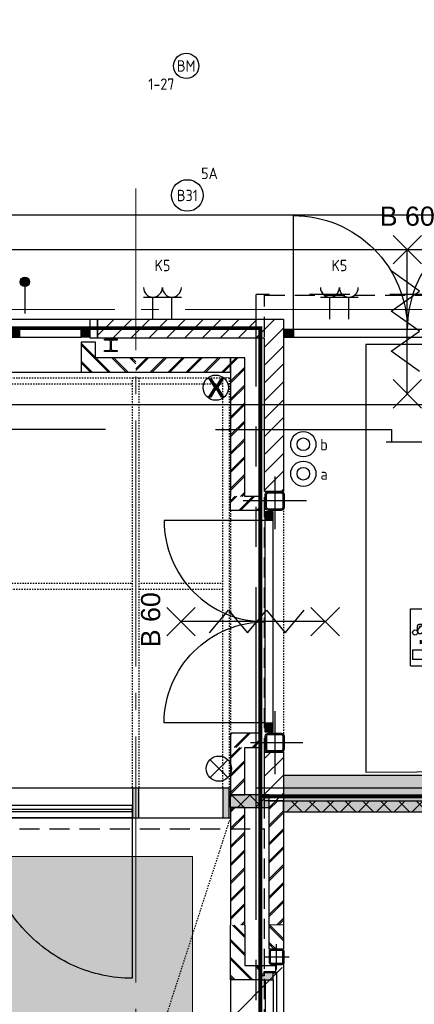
# Model space of a CAD drawing. Header units: millimetres. Extents: x -38031 to 123247, y -16330 to 129979.
# Tile 208 of 235: x 72192 to 75314, y 40900 to 48688. Entities that reach past the tile are written whole.
import ezdxf
from ezdxf.enums import TextEntityAlignment as Align

# ---------------------------------------------------------------- set-up
doc = ezdxf.new("R2010")
doc.units = ezdxf.units.MM
doc.header["$LTSCALE"] = 50
for name, pattern in [('HIDDEN', [9.525, 6.35, -3.175]), ('HIDDEN2', [4.7625, 3.175, -1.5875]), ('PHANTOM', [63.5, 31.75, -6.35, 6.35, -6.35, 6.35, -6.35]), ('STYLE_01', [0.41664, 0.20828, -0.20836]), ('STYLE_11', [5, 3.888855, -0.416718, 0.277786, -0.416641])]:
    doc.linetypes.add(name, pattern=pattern)
for name, color, linetype in [('AL$1A---_ALGEMEEN', 8, 'Continuous'), ('AM$1A---_ARCERING', 8, 'Continuous'), ('AT$1A---_TEKST100', 8, 'Continuous'), ('BOUWKUNDIG', 8, 'Continuous'), ('brandscheiding', 5, 'HIDDEN'), ('EB6511--_ATTRIB', 2, 'Continuous'), ('EL6121--', 3, 'Continuous'), ('EL6222--', 3, 'Continuous'), ('EL6311--', 3, 'Continuous'), ('EL6311--NV', 7, 'Continuous'), ('EL6350--', 3, 'Continuous'), ('EL6441--', 3, 'Continuous'), ('EL6511--', 3, 'Continuous'), ('EL6522--', 3, 'Continuous'), ('Kastenscheiding', 4, 'PHANTOM'), ('versterkte strook', 7, 'Continuous')]:
    doc.layers.add(name, color=color, linetype=linetype)
doc.layers.add('stramien', color=1, linetype='STYLE_11', lineweight=15)
doc.styles.add('Arial', font='ARIAL.TTF')
doc.styles.add('Arial (bold)', font='ARIALBD.TTF')
doc.styles.add('BURO-018', font='iso.shx', dxfattribs={"height": 90})
doc.styles.add('NORATT', font='iso.shx')
doc.styles.get("Standard").update_dxf_attribs({"font": 'iso.shx'})
pattern_1 = [(45, (0, 0), (70.7107, -70.7107), []), (45, (7.07, -7.07), (70.7107, -70.7107), [])]
pattern_2 = [(135, (-987936.49, -175784.82), (70.710678, 70.710678), []), (45, (-987637.15, -176084.16), (70.710678, -70.710678), [])]
pattern_3 = [(45, (-987936.49, -175784.82), (70.710678, -70.710678), [])]
pattern_4 = [(45, (-987936.49, -175784.82), (70.710678, -70.710678), []), (45, (-987929.42, -175791.89), (70.710678, -70.710678), [])]

# ---------------------------------------------------------------- blocks, each defined once
blk = doc.blocks.new('1115C2J')
at = {"color": 0, "linetype": 'Continuous'}
for p, q in [((-4.5, 5.5), (4.5, 5.5)), ((-4.5, 1), (-4.5, 5.5)), ((-1.24, 4.31), (-1.24, 4.91)), ((-0.76, 4.11), (-0.76, 4.91)), ((2, 5.15), (3.5, 5.15)), ((2, 1.35), (2, 5.15)), ((3.5, 5.15), (3.5, 1.35)), ((4.5, 1), (4.5, 5.5)), ((-2.68, 4.35), (-3.52, 4.35)), ((-2.88, 3.87), (-3.52, 3.87)), ((-1.27, 2.26), (-2.88, 3.87)), ((-1.94, 3.61), (-2.68, 4.35)), ((-1.24, 4.31), (-1.94, 3.61)), ((-1.37, 3.5), (-0.76, 4.11)), ((-1.23, 3.35), (-1.37, 3.5)), ((-0.87, 3.71), (-1.23, 3.35)), ((-0.65, 3.49), (-1.01, 3.13)), ((-0.71, 2.83), (-1.01, 3.13)), ((-1.94, 2.93), (-2.04, 2.83)), ((-2.04, 2.83), (-2.04, 2.34)), ((-0.99, 2.14), (-1.84, 2.14)), ((-1.71, 2.7), (-1.72, 2.7)), ((-1.72, 2.7), (-1.72, 2.46)), ((-1.47, 2.46), (-1.72, 2.46)), ((4.5, 1), (-4.5, 1)), ((2, 1.35), (3.5, 1.35))]:
    blk.add_line(p, q, dxfattribs=at)
blk.add_lwpolyline([(0.75, 4, 0, 0.7, 0), (0.75, 2.5, 0.7, 0.7, 0)], format="xyseb", dxfattribs=at)
blk.add_circle((-0.76, 1.75), 0.4, dxfattribs=at)
for centre, radius, start, end in [((-1, 4.91), 0.24, 0, 180), ((-3.52, 4.11), 0.24, 90, 270), ((-0.76, 3.6), 0.16, 315, 135), ((-1.84, 2.34), 0.2, 180, 270), ((-0.99, 2.54), 0.4, 225, 45)]:
    blk.add_arc(centre, radius, start, end, dxfattribs=at)
at = {"color": 0, "linetype": 'Continuous', "style": 'BURO-018'}
for tag, p in [('E_GKAST', (0, 15.17)), ('E_GROEP', (0, 12.17)), ('E_SGROEP', (4.5, 12.17)), ('E_ARMCODE', (0, 8))]:
    blk.add_attdef(tag, text='', height=1.8, dxfattribs=at).set_placement(p, align=Align.MIDDLE)
at = {"layer": 'EL6350--', "color": 1, "style": 'BURO-018'}
blk.add_text('x', height=1.8, rotation=90, dxfattribs=at).set_placement((0.56, 6.24))
blk = doc.blocks.new('E00024')
at = {"color": 0, "linetype": 'Continuous'}
for p, q in [((-1.41, 1.59), (1.41, 4.41)), ((-1.41, 4.41), (1.41, 1.59))]:
    blk.add_line(p, q, dxfattribs=at)
blk.add_circle((0, 3), 2, dxfattribs=at)
at = {"color": 0, "linetype": 'Continuous', "style": 'BURO-018'}
blk.add_attdef('E_TEXT1', text='', height=1.8, dxfattribs=at).set_placement((0, 7.5), align=Align.MIDDLE)
at = {"color": 0, "linetype": 'Continuous', "style": 'BURO-018', "flags": 1}
blk.add_attdef('E_MATCODE', (0, 0), '', height=1.8, dxfattribs=at)
blk = doc.blocks.new('1115B3A')
at = {"color": 0, "linetype": 'Continuous'}
blk.add_circle((0, 0), 2.5, dxfattribs=at)
at = {"color": 0, "linetype": 'Continuous', "style": 'BURO-018'}
for tag, p in [('E_GKAST', (0, 8)), ('E_GROEP', (0, 5)), ('E_SGROEP', (4.5, 5)), ('E_ARMCODE', (0, 0)), ('E_SLET', (4.5, -1))]:
    blk.add_attdef(tag, text='', height=1.8, dxfattribs=at).set_placement(p, align=Align.MIDDLE)
blk = doc.blocks.new('E00126')
at = {"color": 0, "linetype": 'Continuous'}
for p, q in [((-3, 4.5), (3, 4.5)), ((-1.5, 1), (-1.5, 4.5)), ((1.5, 1), (1.5, 4.5))]:
    blk.add_line(p, q, dxfattribs=at)
for centre in [(-1.5, 6), (1.5, 6)]:
    blk.add_arc(centre, 1.5, 180, 0, dxfattribs=at)
at = {"color": 0, "linetype": 'Continuous', "style": 'BURO-018'}
for tag, p in [('E_GKAST', (0, 11.5)), ('E_GROEP', (0, 8.5)), ('E_SGROEP', (4.5, 8.5))]:
    blk.add_attdef(tag, text='', height=1.8, dxfattribs=at).set_placement(p, align=Align.MIDDLE)
at = {"color": 0, "linetype": 'Continuous', "style": 'BURO-018', "flags": 1}
for tag, p in [('E_VERMCODE', (13, 8.5)), ('E_MATCODE', (0, 0))]:
    blk.add_attdef(tag, text='', height=1.8, dxfattribs=at).set_placement(p, align=Align.MIDDLE)
blk = doc.blocks.new('111410')
at = {"color": 0, "linetype": 'Continuous'}
for radius in [2, 1]:
    blk.add_circle((0, 3), radius, dxfattribs=at)
at = {"color": 0, "linetype": 'Continuous', "style": 'BURO-018'}
for tag, p in [('E_SLET1', (0, 7)), ('E_GROEP', (0, 0)), ('E_GKAST', (0, 0))]:
    blk.add_attdef(tag, text='', height=1.8, dxfattribs=at).set_placement(p, align=Align.MIDDLE)
at = {"color": 0, "linetype": 'Continuous', "style": 'BURO-018', "flags": 1}
for tag in ['E_MATCODE', 'E_SGROEP']:
    blk.add_attdef(tag, text='', height=1.8, dxfattribs=at).set_placement((0, 0), align=Align.MIDDLE)
blk = doc.blocks.new('E00123')
at = {"color": 0, "linetype": 'Continuous'}
blk.add_circle((0, 0), 2, dxfattribs=at)
at = {"color": 0, "linetype": 'Continuous', "style": 'BURO-018'}
for tag, p in [('E_TEXT1', (0, 4.5)), ('E_TEXT2', (0, 0))]:
    blk.add_attdef(tag, text='', height=1.8, dxfattribs=at).set_placement(p, align=Align.MIDDLE)
at = {"color": 0, "linetype": 'Continuous', "style": 'BURO-018', "flags": 1}
blk.add_attdef('E_MATCODE', (0, 0), '', height=1.8, dxfattribs=at)
blk = doc.blocks.new('Group-18')
at = {"layer": 'AL$1A---_ALGEMEEN', "color": 0}
for points in [[(9324, 24400), (9324, 18294.6), (20174.1, 18294.6), (20174, 30225), (14974, 30225), (14974, 29018.4), (10580.9, 24400), (9324, 24400)], [(18569, 14159.8), (22210, 14184.7), (22210, 18095), (32974, 18095), (32974, 21045), (41833, 21045.2), (41833, 30015), (30374, 30015), (30374, 26070), (20463.1, 26070), (20463.1, 18095), (20774, 18095), (20774, 17545), (18570, 17544.8), (18569, 14159.8)]]:
    blk.add_lwpolyline(points, dxfattribs=at)
blk = doc.blocks.new('Group-19')
at = {"color": 0, "linetype": 'STYLE_01'}
for points in [[(5428, 17280), (17489, 17280), (17489, 17230), (5428, 17230)], [(5478, 15655), (17439, 15655), (17439, 15605), (5478, 15605)], [(5428, 14030), (17489, 14030), (17489, 13980), (5428, 13980)]]:
    blk.add_wipeout(points, dxfattribs=at).dxf.layer = 'AL$1A---_ALGEMEEN'
at = {"layer": 'AL$1A---_ALGEMEEN', "color": 0, "linetype": 'STYLE_01'}
for points in [[(5428, 17280), (17489, 17280), (17489, 17230), (5428, 17230)], [(5478, 15655), (17439, 15655), (17439, 15605), (5478, 15605)], [(5428, 14030), (17489, 14030), (17489, 13980), (5428, 13980)]]:
    blk.add_lwpolyline(points, close=True, dxfattribs=at)
at = {"color": 0, "linetype": 'STYLE_01'}
for points in [[(16724, 17280), (16774, 17280), (16774, 13980), (16724, 13980)], [(17439, 17280), (17489, 17280), (17489, 13980), (17439, 13980)]]:
    blk.add_wipeout(points, dxfattribs=at).dxf.layer = 'AL$1A---_ALGEMEEN'
at = {"layer": 'AL$1A---_ALGEMEEN', "color": 0, "linetype": 'STYLE_01'}
for points in [[(16724, 17280), (16774, 17280), (16774, 13980), (16724, 13980)], [(17439, 17280), (17489, 17280), (17489, 13980), (17439, 13980)]]:
    blk.add_lwpolyline(points, close=True, dxfattribs=at)
blk = doc.blocks.new('Group-32')
at = {"layer": 'AL$1A---_ALGEMEEN', "color": 0}
for points in [[(16721.1, 13801), (15524, 13801), (15524, 13901), (16721.1, 13901)], [(16691.8, 12531.4), (16662.4, 12532.5), (16633.1, 12534.5), (16603.8, 12537.2), (16574.6, 12540.6), (16545.5, 12544.8), (16516.5, 12549.8), (16487.6, 12555.6), (16458.8, 12562.1), (16430.3, 12569.4), (16401.8, 12577.4), (16373.6, 12586.1), (16345.6, 12595.6), (16317.8, 12605.8), (16290.3, 12616.8), (16263, 12628.4), (16236, 12640.8), (16209.3, 12653.9), (16182.9, 12667.7), (16156.8, 12682.1), (16131.1, 12697.3), (16105.7, 12713.1), (16080.7, 12729.6), (16056, 12746.7), (16031.8, 12764.5), (16008, 12782.9), (15984.6, 12801.9), (15961.7, 12821.5), (15939.2, 12841.8), (15917.2, 12862.6), (15895.7, 12884), (15874.6, 12905.9), (15854.1, 12928.4), (15834.1, 12951.4), (15814.7, 12974.9), (15795.7, 12999), (15777.4, 13023.5), (15759.6, 13048.5), (15742.4, 13074), (15725.8, 13099.9), (15709.7, 13126.2), (15694.3, 13152.9), (15679.5, 13180.1), (15665.4, 13207.6), (15651.8, 13235.5), (15638.9, 13263.7), (15626.7, 13292.3), (15615.1, 13321.2), (15604.2, 13350.3), (15594, 13379.8), (15584.4, 13409.5), (15575.5, 13439.4), (15567.4, 13469.6), (15559.9, 13500), (15553.1, 13530.5), (15547, 13561.3), (15541.6, 13592.2), (15537, 13623.2), (15533, 13654.3), (15529.8, 13685.5), (15527.2, 13706.8), (15525.4, 13738.2), (15524.4, 13769.6), (15524, 13801), (16721.1, 13801), (16721.1, 12531)]]:
    blk.add_lwpolyline(points, close=True, dxfattribs=at)
blk = doc.blocks.new('Group-33')
at = {"layer": 'AL$1A---_ALGEMEEN', "color": 0}
blk.add_lwpolyline([(16721.1, 13865.5), (15524.1, 13865.5), (15524.1, 13850.5), (16721.1, 13850.5)], close=True, dxfattribs=at)
blk.add_blockref('Group-32', (0, 0), dxfattribs=at)
blk = doc.blocks.new('Group-34')
at = {"layer": 'AM$1A---_ARCERING', "linetype": 'Continuous', "lineweight": 0}
blk.add_hatch(color=9, dxfattribs=at).paths.add_polyline_path([(17199, 13494.831), (13619, 13494.831), (13619, 1174.831), (17199, 1174.831)])
at = {"layer": 'AL$1A---_ALGEMEEN', "color": 0, "linetype": 'Continuous', "lineweight": 5}
blk.add_lwpolyline([(17199, 13494.831), (13619, 13494.831), (13619, 1174.831), (17199, 1174.831)], close=True, dxfattribs=at)
at = {"color": 0}
blk.add_wipeout([(17489.092, 14034.992), (13075, 14034.992), (13075, 614.992), (17489.092, 614.992), (17489.092, 848.992), (13309, 848.992), (13309, 13800.992), (17489.092, 13800.992)], dxfattribs=at).dxf.layer = 'AL$1A---_ALGEMEEN'
at = {"layer": 'AM$1A---_ARCERING', "linetype": 'Continuous', "lineweight": 0}
for points in [[(16774, 14034.992), (16724, 14034.992), (16724, 13800.992), (16774, 13800.992)], [(17489.092, 14034.992), (17439.092, 14034.992), (17439.092, 13800.992), (17489.092, 13800.992)]]:
    blk.add_hatch(color=256, dxfattribs=at).paths.add_polyline_path(points)
at = {"layer": 'AL$1A---_ALGEMEEN', "color": 0, "linetype": 'STYLE_01'}
blk.add_line((13309, 848.992), (17499, 13800.992), dxfattribs=at)
at = {"layer": 'AL$1A---_ALGEMEEN', "color": 0}
for points in [[(17489.092, 14034.992), (13075, 14034.992), (13075, 614.992), (17489.092, 614.992), (17489.092, 848.992), (13309, 848.992), (13309, 13800.992), (17489.092, 13800.992)], [(16774, 14034.992), (16724, 14034.992), (16724, 13800.992), (16774, 13800.992)], [(17489.092, 14034.992), (17439.092, 14034.992), (17439.092, 13800.992), (17489.092, 13800.992)]]:
    blk.add_lwpolyline(points, close=True, dxfattribs=at)
blk.add_blockref('Group-33', (0, 0), dxfattribs=at)
blk = doc.blocks.new('zijdetail staalkozijn 2kops')
at = {"layer": 'AM$1A---_ARCERING', "linetype": 'Continuous', "lineweight": 0}
blk.add_hatch(color=256, dxfattribs=at).paths.add_polyline_path([(-72.5, -278), (0, -278), (0, -338), (-72.5, -338)])
at = {"layer": 'AL$1A---_ALGEMEEN', "color": 0}
blk.add_lwpolyline([(-72.5, -278), (0, -278), (0, -338), (-72.5, -338)], close=True, dxfattribs=at)
at = {"color": 0}
blk.add_wipeout([(-72.5, -420), (-130, -420), (-130, -270), (-72.5, -270)], dxfattribs=at).dxf.layer = 'AL$1A---_ALGEMEEN'
at = {"layer": 'AL$1A---_ALGEMEEN', "color": 0}
blk.add_lwpolyline([(-72.5, -420), (-130, -420), (-130, -270), (-72.5, -270)], close=True, dxfattribs=at)
blk = doc.blocks.new('31x_staal-bg-mk 122-p')
at = {"layer": 'AL$1A---_ALGEMEEN', "color": 0}
blk.add_line((221, 452.6), (-1174, 452.6), dxfattribs=at)
at = {"color": 0}
blk.add_wipeout([(-2858.5, -278), (28.5, -278), (28.5, -338), (-2858.5, -338)], dxfattribs=at).dxf.layer = 'AL$1A---_ALGEMEEN'
at = {"layer": 'AM$1A---_ARCERING', "linetype": 'Continuous', "lineweight": 0}
blk.add_hatch(color=256, dxfattribs=at).paths.add_polyline_path([(-515, -278), (-457, -278), (-457, -338), (-515, -338)])
at = {"layer": 'AL$1A---_ALGEMEEN', "color": 0}
for points in [[(-2858.5, -278), (28.5, -278), (28.5, -338), (-2858.5, -338)], [(-515, -278), (-457, -278), (-457, -338), (-515, -338)]]:
    blk.add_lwpolyline(points, close=True, dxfattribs=at)
at = {"layer": 'AL$1A---_ALGEMEEN', "color": 0, "xscale": -1}
blk.add_blockref('zijdetail staalkozijn 2kops', (28.5, 0), dxfattribs=at)
at = {"layer": 'AL$1A---_ALGEMEEN', "color": 0}
blk.add_line((-2931, -420), (101, -420), dxfattribs=at)
at = {"color": 0}
blk.add_wipeout([(141.5, -238), (28.5, -238), (28.5, 0), (460, 0), (460, -113), (141.5, -113)], dxfattribs=at).dxf.layer = 'AL$1A---_ALGEMEEN'
at = {"layer": 'AM$1A---_ARCERING', "linetype": 'Continuous', "lineweight": 5}
h = blk.add_hatch(dxfattribs=at)
h.set_pattern_fill('BAKSTEEN', color=256, style=0, pattern_type=2)
h.set_pattern_definition(pattern_1)
h.paths.add_polyline_path([(141.5, -238), (28.5, -238), (28.5, 0), (460, 0), (460, -113), (141.5, -113)])
at = {"layer": 'AL$1A---_ALGEMEEN', "color": 0}
blk.add_line((-2858.5, 0), (28.5, 0), dxfattribs=at)
at = {"layer": 'AL$1A---_ALGEMEEN', "color": 0, "flags": 128}
for points in [[(141.5, -238), (28.5, -238), (28.5, 0), (460, 0)], [(460, -113), (141.5, -113), (141.5, -238)]]:
    blk.add_lwpolyline(points, dxfattribs=at)
blk = doc.blocks.new('Group-41')
at = {"layer": 'AL$1A---_ALGEMEEN', "color": 0}
for p, q in [((-107.5, 384.503125), (117.5, 159.503125)), ((-107.5, 159.503125), (117.5, 384.503125))]:
    blk.add_line(p, q, dxfattribs=at)
at = {"layer": 'AL$1A---_ALGEMEEN', "color": 0, "flags": 1}
blk.add_attdef('B60_30', (-107.5, 159.503125), '', height=0.2, dxfattribs=at)
blk = doc.blocks.new('Group-42')
at = {"layer": 'AL$1A---_ALGEMEEN', "color": 0}
for p, q in [((-107.5, -755.309375), (117.5, -980.309375)), ((-107.5, -980.309375), (117.5, -755.309375))]:
    blk.add_line(p, q, dxfattribs=at)
at = {"layer": 'AL$1A---_ALGEMEEN', "color": 0, "flags": 1}
blk.add_attdef('B60_30', (-107.5, -980.309375), '', height=0.2, dxfattribs=at)
blk = doc.blocks.new('wbdbo 60 zelfsl')
at = {"layer": 'AL$1A---_ALGEMEEN', "color": 0}
blk.add_line((5, -867.8), (5, 272), dxfattribs=at)
blk.add_lwpolyline([(-85, 47.8), (95, -104), (-85, -253.6), (95, -403.2), (-85, -552.7), (95, -702.2)], dxfattribs=at)
for name in ['Group-41', 'Group-42']:
    blk.add_blockref(name, (0, 0), dxfattribs=at)
at = {"layer": 'AT$1A---_TEKST100', "style": 'Arial'}
blk.add_text('B 60', height=151.52, dxfattribs=at).set_placement((20, 588.6), align=Align.TOP_CENTER)
blk = doc.blocks.new('31x_staal-bg-mk 116-p')
at = {"color": 0}
for points in [[(-114, 1875), (-238, 1875), (-238, 1762), (0, 1762), (0, 1875)], [(-275, 1681.5), (-275, 80.7), (-335, 80.7), (-335, 1681.5)], [(-114, -113), (-238, -113), (-238, 0), (0, 0), (0, -113)]]:
    blk.add_wipeout(points, dxfattribs=at).dxf.layer = 'AL$1A---_ALGEMEEN'
at = {"layer": 'AM$1A---_ARCERING', "linetype": 'Continuous', "lineweight": 5}
h = blk.add_hatch(dxfattribs=at)
h.set_pattern_fill('BAKSTEEN', color=256, style=0, pattern_type=2)
h.set_pattern_definition(pattern_1)
edge = h.paths.add_edge_path()
edge.add_line((-114, 1875), (-238, 1875))
edge.add_line((-238, 1875), (-238, 1762))
edge.add_line((-238, 1762), (0, 1762))
edge.add_line((0, 1762), (0, 1875))
at = {"layer": 'AM$1A---_ARCERING', "linetype": 'Continuous', "lineweight": 0}
for points in [[(-335, 1754), (-275, 1754), (-275, 1681.5), (-335, 1681.5)], [(-335, 80.7), (-275, 80.7), (-275, 8.2), (-335, 8.2)]]:
    blk.add_hatch(color=256, dxfattribs=at).paths.add_polyline_path(points)
at = {"layer": 'AM$1A---_ARCERING', "linetype": 'Continuous', "lineweight": 5}
h = blk.add_hatch(dxfattribs=at)
h.set_pattern_fill('BAKSTEEN', color=256, style=0, pattern_type=2)
h.set_pattern_definition(pattern_1)
edge = h.paths.add_edge_path()
edge.add_line((-114, -113), (-238, -113))
edge.add_line((-238, -113), (-238, 0))
edge.add_line((-238, 0), (0, 0))
edge.add_line((0, 0), (0, -113))
at = {"layer": 'AL$1A---_ALGEMEEN', "color": 0}
for p, q in [((-335, 80.7), (-335, 1681.5)), ((-275, 1681.5), (-275, 80.7))]:
    blk.add_line(p, q, dxfattribs=at)
for points in [[(-114, 1875), (-238, 1875), (-238, 1762), (0, 1762), (0, 1875)], [(-114, -113), (-238, -113), (-238, 0), (0, 0), (0, -113)]]:
    blk.add_lwpolyline(points, dxfattribs=at)
for points in [[(-335, 1754), (-275, 1754), (-275, 1681.5), (-335, 1681.5)], [(-335, 80.7), (-275, 80.7), (-275, 8.2), (-335, 8.2)]]:
    blk.add_lwpolyline(points, close=True, dxfattribs=at)
at = {"layer": 'AL$1A---_ALGEMEEN', "color": 0, "flags": 128}
for points in [[(-275, 1681.5), (525, 1681.5, -0.414214), (-275, 881.5, -0.414214)], [(-275, 80.7), (525, 80.7, 0.414214), (-275, 880.7, 0.414214)]]:
    blk.add_lwpolyline(points, format="xyb", dxfattribs=at)
at = {"layer": 'AL$1A---_ALGEMEEN', "color": 0, "rotation": 270}
blk.add_blockref('wbdbo 60 zelfsl', (119.1, 884.7), dxfattribs=at)
blk = doc.blocks.new('st.k-150')
at = {"color": 0}
blk.add_wipeout([(-65, 64), (68.4, 64), (68.4, -69.4), (-65, -69.4)], dxfattribs=at).dxf.layer = 'AL$1A---_ALGEMEEN'
at = {"layer": 'AM$1A---_ARCERING', "linetype": 'Continuous', "lineweight": 0}
h = blk.add_hatch(color=256, dxfattribs=at)
edge = h.paths.add_edge_path()
edge.add_line((48.2, -75), (-48.2, -75))
edge.add_line((-48.2, -75), (-50, -75))
edge.add_arc((-50, -50), 25, 180, 270, ccw=False)
edge.add_line((-75, -50), (-75, -48.2))
edge.add_line((-75, -48.2), (-75, 48.2))
edge.add_line((-75, 48.2), (-75, 50))
edge.add_arc((-50, 50), 25, 90, 180, ccw=False)
edge.add_line((-50, 75), (-48.2, 75))
edge.add_line((-48.2, 75), (48.2, 75))
edge.add_line((48.2, 75), (50, 75))
edge.add_arc((50, 50), 25, 0, 90, ccw=False)
edge.add_line((75, 50), (75, 48.2))
edge.add_line((75, 48.2), (75, -48.2))
edge.add_line((75, -48.2), (75, -50))
edge.add_arc((50, -50), 25, -90, 0, ccw=False)
edge.add_line((50, -75), (48.2, -75))
edge = h.paths.add_edge_path(flags=16)
edge.add_line((48.2, -64.3), (-48.2, -64.3))
edge.add_line((-48.2, -64.3), (-49.3, -64.3))
edge.add_arc((-49.3, -49.3), 15, 180, 270, ccw=False)
edge.add_line((-64.3, -49.3), (-64.3, -48.2))
edge.add_line((-64.3, -48.2), (-64.3, 48.2))
edge.add_line((-64.3, 48.2), (-64.3, 49.3))
edge.add_arc((-49.3, 49.3), 15, 90, 180, ccw=False)
edge.add_line((-49.3, 64.3), (-48.2, 64.3))
edge.add_line((-48.2, 64.3), (48.2, 64.3))
edge.add_line((48.2, 64.3), (49.3, 64.3))
edge.add_arc((49.3, 49.3), 15, 0, 90, ccw=False)
edge.add_line((64.3, 49.3), (64.3, 48.2))
edge.add_line((64.3, 48.2), (64.3, -48.2))
edge.add_line((64.3, -48.2), (64.3, -49.3))
edge.add_arc((49.3, -49.3), 15, 270, 360, ccw=False)
edge.add_line((49.3, -64.3), (48.2, -64.3))
at = {"layer": 'AL$1A---_ALGEMEEN', "color": 0}
for p, q in [((0, 192.5), (0, -222.5)), ((250, 0), (-250, 0))]:
    blk.add_line(p, q, dxfattribs=at)
at = {"layer": 'AL$1A---_ALGEMEEN', "color": 0, "flags": 128}
blk.add_lwpolyline([(48.2, -75), (-48.2, -75), (-50, -75, -0.414214), (-75, -50), (-75, -48.2), (-75, 48.2), (-75, 50, -0.414214), (-50, 75), (-48.2, 75), (48.2, 75), (50, 75, -0.414214), (75, 50), (75, 48.2), (75, -48.2), (75, -50, -0.414214), (50, -75), (48.2, -75)], format="xyb", dxfattribs=at)
blk.add_lwpolyline([(48.2, -64.3), (-48.2, -64.3), (-49.3, -64.3, -0.414214), (-64.3, -49.3), (-64.3, -48.2), (-64.3, 48.2), (-64.3, 49.3, -0.414214), (-49.3, 64.3), (-48.2, 64.3), (48.2, 64.3), (49.3, 64.3, -0.414214), (64.3, 49.3), (64.3, 48.2), (64.3, -48.2), (64.3, -49.3, -0.414214), (49.3, -64.3)], format="xyb", close=True, dxfattribs=at)
blk = doc.blocks.new('zijdetail kozijn midden')
at = {"color": 0}
blk.add_wipeout([(113, -117), (63, -117), (63, -25), (44, -25), (44, -7), (113, -7), (113, -25), (113, -57), (113, -71.9)], dxfattribs=at).dxf.layer = 'AL$1A---_ALGEMEEN'
at = {"layer": 'AM$1A---_ARCERING', "linetype": 'Continuous', "lineweight": 0}
blk.add_hatch(color=256, dxfattribs=at).paths.add_polyline_path([(54.2, -100), (54.2, -128), (56, -128), (56, -28), (31, -28), (31, -5), (0, -5), (0, -100), (22, -100)])
at = {"layer": 'AL$1A---_ALGEMEEN', "color": 0}
for points in [[(54.2, -100), (54.2, -128), (56, -128), (56, -28), (31, -28), (31, -5), (0, -5), (0, -100), (22, -100)], [(113, -117), (63, -117), (63, -25), (44, -25), (44, -7), (113, -7), (113, -25), (113, -57), (113, -71.9)]]:
    blk.add_lwpolyline(points, close=True, dxfattribs=at)
blk = doc.blocks.new('st.k-120x120')
at = {"layer": 'AM$1A---_ARCERING', "linetype": 'Continuous', "lineweight": 0}
h = blk.add_hatch(color=256, dxfattribs=at)
edge = h.paths.add_edge_path()
edge.add_line((-40, -60), (40, -60))
edge.add_arc((40, -40), 20, 270, 360)
edge.add_line((60, -40), (60, 40))
edge.add_arc((40, 40), 20, 0, 90)
edge.add_line((40, 60), (-40, 60))
edge.add_arc((-40, 40), 20, 90, 180)
edge.add_line((-60, 40), (-60, -40))
edge.add_arc((-40, -40), 20, 180, 270)
edge = h.paths.add_edge_path(flags=16)
edge.add_line((-40, -50), (40, -50))
edge.add_arc((40, -40), 10, 270, 360)
edge.add_line((50, -40), (50, 40))
edge.add_arc((40, 40), 10, 0, 90)
edge.add_line((40, 50), (-40, 50))
edge.add_arc((-40, 40), 10, 90, 180)
edge.add_line((-50, 40), (-50, -40))
edge.add_arc((-40, -40), 10, 180, 270)
at = {"layer": 'AL$1A---_ALGEMEEN', "color": 0}
for p, q in [((0, 100), (0, -100)), ((-100, 0), (100, 0))]:
    blk.add_line(p, q, dxfattribs=at)
at = {"layer": 'AL$1A---_ALGEMEEN', "color": 0, "flags": 128}
blk.add_lwpolyline([(-40, -60), (40, -60, 0.414214), (60, -40), (60, 40, 0.414214), (40, 60), (-40, 60, 0.414214), (-60, 40), (-60, -40, 0.414214), (-40, -60, 0.414214)], format="xyb", dxfattribs=at)
blk.add_lwpolyline([(-40, -50), (40, -50, 0.414214), (50, -40), (50, 40, 0.414214), (40, 50), (-40, 50, 0.414214), (-50, 40), (-50, -40, 0.414214)], format="xyb", close=True, dxfattribs=at)
blk = doc.blocks.new('31x_alu-K-2x mk128-p2')
at = {"layer": 'AM$1A---_ARCERING', "linetype": 'Continuous', "lineweight": 0}
blk.add_hatch(color=256, dxfattribs=at).paths.add_polyline_path([(-1512, -263), (-1375, -263), (-1375, -305), (-1512, -305)])
at = {"layer": 'AM$1A---_ARCERING', "linetype": 'Continuous', "lineweight": 5}
h = blk.add_hatch(dxfattribs=at)
h.set_pattern_fill('ISOLATIE', color=256, style=0, pattern_type=2)
h.set_pattern_definition([(135, (0, 0), (70.711, 70.711), []), (45, (299.34, -299.34), (70.7107, -70.7107), [])])
h.paths.add_polyline_path([(-1512, -263), (-1375, -263), (-1375, -305), (-1512, -305)])
at = {"layer": 'AL$1A---_ALGEMEEN', "color": 0}
for p, q in [((0, 0), (-2887, 0)), ((128.3, -420), (-3015.3, -420))]:
    blk.add_line(p, q, dxfattribs=at)
for points in [[(-1512, -263), (-1375, -263), (-1375, -305), (-1512, -305)], [(-1262, -276), (0, -276), (0, -338), (-1262, -338)]]:
    blk.add_lwpolyline(points, close=True, dxfattribs=at)
at = {"color": 0}
for points in [[(-3128.5, -307), (-3318.5, -307), (-3318.5, -420), (-3128.5, -420)], [(241.5, -307), (431.5, -307), (431.5, -420), (241.5, -420)]]:
    blk.add_wipeout(points, dxfattribs=at).dxf.layer = 'AL$1A---_ALGEMEEN'
at = {"layer": 'AM$1A---_ARCERING', "linetype": 'Continuous', "lineweight": 5}
h = blk.add_hatch(dxfattribs=at)
h.set_pattern_fill('BAKSTEEN', color=256, style=0, pattern_type=2)
h.set_pattern_definition(pattern_1)
h.paths.add_polyline_path([(-3128.5, -307), (-3318.5, -307), (-3318.5, -420), (-3128.5, -420)])
h = blk.add_hatch(dxfattribs=at)
h.set_pattern_fill('BAKSTEEN', color=256, style=0, pattern_type=2)
h.set_pattern_definition(pattern_1)
h.paths.add_polyline_path([(241.5, -307), (431.5, -307), (431.5, -420), (241.5, -420)])
at = {"layer": 'AL$1A---_ALGEMEEN', "color": 0}
for p, q in [((-3128.5, -307), (-3318.5, -307)), ((241.5, -307), (431.5, -307))]:
    blk.add_line(p, q, dxfattribs=at)
at = {"layer": 'AL$1A---_ALGEMEEN', "color": 0, "flags": 128}
for points in [[(-3318.5, -420), (-3128.5, -420), (-3128.5, -307)], [(431.5, -420), (241.5, -420), (241.5, -307)]]:
    blk.add_lwpolyline(points, dxfattribs=at)
at = {"layer": 'AL$1A---_ALGEMEEN', "color": 0}
blk.add_blockref('zijdetail kozijn midden', (0, -238), dxfattribs=at)
at = {"color": 0}
blk.add_wipeout([(-1625, -125), (-1262, -125), (-1262, -238), (-1625, -238)], dxfattribs=at).dxf.layer = 'AL$1A---_ALGEMEEN'
at = {"layer": 'AM$1A---_ARCERING', "linetype": 'Continuous', "lineweight": 5}
h = blk.add_hatch(dxfattribs=at)
h.set_pattern_fill('BAKSTEEN', color=256, style=0, pattern_type=2)
h.set_pattern_definition(pattern_1)
h.paths.add_polyline_path([(-1625, -125), (-1262, -125), (-1262, -238), (-1625, -238)])
at = {"layer": 'AL$1A---_ALGEMEEN', "color": 0}
for points in [[(-1625, -125), (-1262, -125), (-1262, -238), (-1625, -238)], [(-1625, -276), (-2887, -276), (-2887, -338), (-1625, -338)]]:
    blk.add_lwpolyline(points, close=True, dxfattribs=at)
blk.add_blockref('st.k-120x120', (-1443.5, -365), dxfattribs=at)
at = {"color": 0}
blk.add_wipeout([(0, -238), (0, 0), (431.5, 0), (431.5, -113), (113, -113), (113, -238)], dxfattribs=at).dxf.layer = 'AL$1A---_ALGEMEEN'
at = {"layer": 'AM$1A---_ARCERING', "linetype": 'Continuous', "lineweight": 5}
h = blk.add_hatch(dxfattribs=at)
h.set_pattern_fill('BAKSTEEN', color=256, style=0, pattern_type=2)
h.set_pattern_definition(pattern_1)
h.paths.add_polyline_path([(0, -238), (0, 0), (431.5, 0), (431.5, -113), (113, -113), (113, -238)])
at = {"layer": 'AL$1A---_ALGEMEEN', "color": 0, "flags": 128}
for points in [[(0, -238), (0, 0), (431.5, 0)], [(431.5, -113), (113, -113), (113, -238), (0, -238)]]:
    blk.add_lwpolyline(points, dxfattribs=at)
at = {"layer": 'AL$1A---_ALGEMEEN', "color": 0}
for name, p in [('zijdetail kozijn midden', (-1625, -238)), ('st.k-120x120', (181.5, -365))]:
    blk.add_blockref(name, p, dxfattribs=at)
at = {"layer": 'AL$1A---_ALGEMEEN', "color": 0, "xscale": -1}
blk.add_blockref('zijdetail kozijn midden', (-1262, -238), dxfattribs=at)
at = {"color": 0}
blk.add_wipeout([(-2887, -238), (-2887, 0), (-3318.5, 0), (-3318.5, -113), (-3000, -113), (-3000, -238)], dxfattribs=at).dxf.layer = 'AL$1A---_ALGEMEEN'
at = {"layer": 'AM$1A---_ARCERING', "linetype": 'Continuous', "lineweight": 5}
h = blk.add_hatch(dxfattribs=at)
h.set_pattern_fill('BAKSTEEN', color=256, style=0, pattern_type=2)
h.set_pattern_definition(pattern_1)
h.paths.add_polyline_path([(-2887, -238), (-2887, 0), (-3318.5, 0), (-3318.5, -113), (-3000, -113), (-3000, -238)])
at = {"layer": 'AL$1A---_ALGEMEEN', "color": 0}
for p, q in [((0, -243), (-1262, -243)), ((-1316.2, -366), (54.2, -366))]:
    blk.add_line(p, q, dxfattribs=at)
at = {"layer": 'AL$1A---_ALGEMEEN', "color": 0, "flags": 128}
for points in [[(-2887, -238), (-2887, 0), (-3318.5, 0)], [(-3318.5, -113), (-3000, -113), (-3000, -238), (-2887, -238)]]:
    blk.add_lwpolyline(points, dxfattribs=at)
at = {"layer": 'AL$1A---_ALGEMEEN', "color": 0, "xscale": -1}
blk.add_blockref('st.k-120x120', (-3068.5, -365), dxfattribs=at)
blk.add_blockref('zijdetail kozijn midden', (-2887, -238), dxfattribs=at)
at = {"layer": 'AL$1A---_ALGEMEEN', "color": 0}
for p, q in [((-2887, -243), (-1625, -243)), ((-1570.8, -366), (-2941.2, -366))]:
    blk.add_line(p, q, dxfattribs=at)
blk = doc.blocks.new('21x_zaagwerk')
at = {"layer": 'AL$1A---_ALGEMEEN', "color": 0}
blk.add_circle((0, 0), 100, dxfattribs=at)
at = {"layer": 'AT$1A---_TEKST100', "insert": (-67.8, 73.6), "char_height": 151.525, "attachment_point": 1, "line_spacing_factor": 0.967741, "style": 'Arial (bold)'}
blk.add_mtext('{\\C256;\\lX}', dxfattribs=at)
blk = doc.blocks.new('HEA 100')
at = {"layer": 'AM$1A---_ARCERING', "linetype": 'Continuous', "lineweight": 0}
h = blk.add_hatch(color=256, dxfattribs=at)
edge = h.paths.add_edge_path()
edge.add_arc((14.5, -28), 12, 180, 270)
edge.add_line((14.5, -40), (50, -40))
edge.add_line((50, -40), (50, -48))
edge.add_line((50, -48), (-50, -48))
edge.add_line((-50, -48), (-50, -40))
edge.add_line((-50, -40), (-14.5, -40))
edge.add_arc((-14.5, -28), 12, 270, 360)
edge.add_line((-2.5, -28), (-2.5, 28))
edge.add_arc((-14.5, 28), 12, 0, 90)
edge.add_line((-14.5, 40), (-50, 40))
edge.add_line((-50, 40), (-50, 48))
edge.add_line((-50, 48), (50, 48))
edge.add_line((50, 48), (50, 40))
edge.add_line((50, 40), (14.5, 40))
edge.add_arc((14.5, 28), 12, 90, 180)
edge.add_line((2.5, 28), (2.5, -28))
at = {"layer": 'AL$1A---_ALGEMEEN', "color": 0, "flags": 128}
blk.add_lwpolyline([(2.5, -28, 0.414214), (14.5, -40), (50, -40), (50, -48), (-50, -48), (-50, -40), (-14.5, -40, 0.414214), (-2.5, -28), (-2.5, 28, 0.414214), (-14.5, 40), (-50, 40), (-50, 48), (50, 48), (50, 40), (14.5, 40, 0.414214), (2.5, 28)], format="xyb", close=True, dxfattribs=at)
blk = doc.blocks.new('Group-43')
at = {"layer": 'AL$1A---_ALGEMEEN', "color": 0}
for p, q in [((-97.5, 382.003125), (127.5, 157.003125)), ((-97.5, 157.003125), (127.5, 382.003125))]:
    blk.add_line(p, q, dxfattribs=at)
at = {"layer": 'AL$1A---_ALGEMEEN', "color": 0, "flags": 1}
blk.add_attdef('B60_30', (-97.5, 157.003125), '', height=0.2, dxfattribs=at)
blk = doc.blocks.new('Group-44')
at = {"layer": 'AL$1A---_ALGEMEEN', "color": 0}
for p, q in [((-97.5, -757.809375), (127.5, -982.809375)), ((-97.5, -982.809375), (127.5, -757.809375))]:
    blk.add_line(p, q, dxfattribs=at)
at = {"layer": 'AL$1A---_ALGEMEEN', "color": 0, "flags": 1}
blk.add_attdef('B60_30', (-97.5, -982.809375), '', height=0.2, dxfattribs=at)
blk = doc.blocks.new('WBDBO 60 min')
at = {"layer": 'AL$1A---_ALGEMEEN', "color": 0}
blk.add_line((15, -870.3), (15, 269.5), dxfattribs=at)
for name in ['Group-43', 'Group-44']:
    blk.add_blockref(name, (0, 0), dxfattribs=at)
at = {"layer": 'AT$1A---_TEKST100', "style": 'Arial'}
blk.add_text('B 60', height=151.52, dxfattribs=at).set_placement((15, 413.9), align=Align.BOTTOM_CENTER)
blk = doc.blocks.new('WBDBO 60 min.zelfsl.')
at = {"layer": 'AL$1A---_ALGEMEEN', "color": 0}
blk.add_lwpolyline([(112.5, -692.4), (-112.5, -533.5), (112.5, -374.7), (-112.5, -215.8), (112.5, -57), (-112.5, 101.9)], dxfattribs=at)
blk.add_blockref('WBDBO 60 min', (0, 0), dxfattribs=at)
blk = doc.blocks.new('Group-176')
at = {"layer": 'AL$1A---_ALGEMEEN', "color": 0}
for p, q in [((-539, -872.6), (856, -872.6)), ((856, -972.6), (856, -872.6)), ((2614, -872.6), (1219, -872.6)), ((1219, -972.6), (1219, -872.6)), ((1219, -972.6), (810, -972.6))]:
    blk.add_line(p, q, dxfattribs=at)
at = {"color": 0}
blk.add_wipeout([(8, -142), (1948, -142), (1948, -82), (8, -82)], dxfattribs=at).dxf.layer = 'AL$1A---_ALGEMEEN'
at = {"layer": 'AM$1A---_ARCERING', "linetype": 'Continuous', "lineweight": 0}
for points in [[(8, -82), (78, -82), (78, -142), (8, -142)], [(1878, -82), (1948, -82), (1948, -142), (1878, -142)]]:
    blk.add_hatch(color=256, dxfattribs=at).paths.add_polyline_path(points)
at = {"layer": 'AL$1A---_ALGEMEEN', "color": 0, "flags": 128}
for points in [[(78, -82), (78, 818, -0.414214), (978, -82, -0.414214)], [(1878, -82), (1878, 818, 0.414214), (978, -82, 0.414214)]]:
    blk.add_lwpolyline(points, format="xyb", dxfattribs=at)
at = {"layer": 'AL$1A---_ALGEMEEN', "color": 0}
for points in [[(8, -142), (1948, -142), (1948, -82), (8, -82)], [(8, -82), (78, -82), (78, -142), (8, -142)], [(1878, -82), (1948, -82), (1948, -142), (1878, -142)]]:
    blk.add_lwpolyline(points, close=True, dxfattribs=at)
blk.add_blockref('WBDBO 60 min.zelfsl.', (963, 278.7), dxfattribs=at)
blk = doc.blocks.new('31x_staal-bg-mk 923')
at = {"layer": 'AL$1A---_ALGEMEEN', "color": 0}
blk.add_blockref('Group-176', (0, 0), dxfattribs=at)
blk = doc.blocks.new('200254 W 210 11-06-2007')
at = {"layer": 'AM$1A---_ARCERING', "linetype": 'Continuous', "lineweight": 0}
blk.add_hatch(color=256, dxfattribs=at).paths.add_polyline_path([(38081, 17522.4), (42622, 17522.4), (42622, 21432.4), (47937, 21432.4), (47937, 21182.4), (48387, 21182.4), (48387, 21432.4), (55437, 21432.4), (55437, 21182.4), (55887, 21182.4), (55887, 21432.4), (62656, 21432.4), (62656, 21282.4), (63006, 21282.4), (63006, 21192.4), (62566, 21192.4), (62566, 21342.4), (55977, 21342.4), (55977, 21092.4), (55347, 21092.4), (55347, 21342.4), (48477, 21342.4), (48477, 21092.4), (47847, 21092.4), (47847, 21342.4), (42712, 21342.4), (42712, 17432.4), (38081, 17432.4)])
at = {"layer": 'AM$1A---_ARCERING', "linetype": 'Continuous', "lineweight": 5}
h = blk.add_hatch(dxfattribs=at)
h.set_pattern_fill('ISOLATIE', color=256, scale=50, style=0, pattern_type=2)
h.set_pattern_definition(pattern_2)
h.paths.add_polyline_path([(38081, 17522.4), (42622, 17522.4), (42622, 21432.4), (47937, 21432.4), (47937, 21182.4), (48387, 21182.4), (48387, 21432.4), (55437, 21432.4), (55437, 21182.4), (55887, 21182.4), (55887, 21432.4), (62656, 21432.4), (62656, 21282.4), (63006, 21282.4), (63006, 21192.4), (62566, 21192.4), (62566, 21342.4), (55977, 21342.4), (55977, 21092.4), (55347, 21092.4), (55347, 21342.4), (48477, 21342.4), (48477, 21092.4), (47847, 21092.4), (47847, 21342.4), (42712, 21342.4), (42712, 17432.4), (38081, 17432.4)])
h = blk.add_hatch(dxfattribs=at)
h.set_pattern_fill('BAKSTEEN', color=256, scale=50, style=0, pattern_type=2)
h.set_pattern_definition(pattern_4)
h.paths.add_polyline_path([(37968, 17522.2), (38081, 17522.2), (38081, 16537.4), (37968, 16537.4)])
at = {"layer": 'AL$1A---_ALGEMEEN'}
blk.add_lwpolyline([(42712, 17432.4), (38081, 17432.4), (38081, 17522.4), (42622, 17522.4)], dxfattribs=at)
blk.add_lwpolyline([(37968, 17522.2), (38081, 17522.2), (38081, 16537.4), (37968, 16537.4)], close=True, dxfattribs=at)
blk.add_blockref('Group-18', (20162, 3587.4), dxfattribs=at)
blk.add_blockref('Group-19', (20162, 3587.4), dxfattribs=at)
at = {"layer": 'AL$1A---_ALGEMEEN', "xscale": -1, "rotation": 180}
blk.add_blockref('31x_staal-bg-mk 122-p', (36451, 20912.4), dxfattribs=at)
at = {"layer": 'AL$1A---_ALGEMEEN'}
for name, p in [('21x_zaagwerk', (37544.1, 20789.5)), ('Group-34', (20162, 3587.4))]:
    blk.add_blockref(name, p, dxfattribs=at)
at = {"layer": 'AM$1A---_ARCERING', "linetype": 'Continuous', "lineweight": 5}
h = blk.add_hatch(dxfattribs=at)
h.set_pattern_fill('KALKZANDSTEEN', color=256, scale=50, style=0, pattern_type=2)
h.set_pattern_definition(pattern_3)
h.paths.add_polyline_path([(38081, 21332.4), (38081, 19968.9), (37931, 19968.9), (37931, 21182.4), (36609.5, 21182.4), (36609.5, 21332.4)])
h = blk.add_hatch(dxfattribs=at)
h.set_pattern_fill('BAKSTEEN', color=256, scale=50, style=0, pattern_type=2)
h.set_pattern_definition(pattern_4)
h.paths.add_polyline_path([(37657, 21025.4), (36911.5, 21025.4), (36911.5, 20912.4), (37661, 20912.4), (37661, 21025.4)])
at = {"layer": 'AM$1A---_ARCERING', "linetype": 'Continuous', "lineweight": 0}
blk.add_hatch(color=256, dxfattribs=at).paths.add_polyline_path([(37658.8, 17468.9), (37967.5, 17469), (37967.5, 17568.9), (37658.8, 17568.9)])
at = {"layer": 'AM$1A---_ARCERING', "linetype": 'Continuous', "lineweight": 5}
h = blk.add_hatch(dxfattribs=at)
h.set_pattern_fill('ISOLATIE', color=256, scale=50, style=0, pattern_type=2)
h.set_pattern_definition(pattern_2)
h.paths.add_polyline_path([(37658.8, 17468.9), (37967.5, 17469), (37967.5, 17568.9), (37658.8, 17568.9)])
h = blk.add_hatch(dxfattribs=at)
h.set_pattern_fill('BAKSTEEN', color=256, scale=50, style=0, pattern_type=2)
h.set_pattern_definition(pattern_4)
h.paths.add_polyline_path([(37661, 17468.9), (37661, 16537.4), (37774, 16537.4), (37774, 17468.9)])
at = {"layer": 'AL$1A---_ALGEMEEN'}
for p, q in [((37657, 21025.4), (36911.5, 21025.4)), ((37661, 17468.9), (37661, 16537.4))]:
    blk.add_line(p, q, dxfattribs=at)
for points in [[(38081, 21332.4), (38081, 19968.9), (37931, 19968.9), (37931, 21182.4), (36609.5, 21182.4), (36609.5, 21332.4)], [(37658.8, 17468.9), (37967.5, 17469), (37967.5, 17568.9), (37658.8, 17568.9)]]:
    blk.add_lwpolyline(points, close=True, dxfattribs=at)
at = {"layer": 'AL$1A---_ALGEMEEN', "flags": 128}
for points in [[(36911.5, 20912.4), (37661, 20912.4), (37661, 21025.4), (37657, 21025.4)], [(37774, 16537.4), (37774, 17468.9), (37661, 17468.9)]]:
    blk.add_lwpolyline(points, dxfattribs=at)
at = {"layer": 'stramien', "ltscale": 10}
blk.add_line((36911, -38914.6), (36911, 22365.4), dxfattribs=at)
at = {"layer": 'AL$1A---_ALGEMEEN'}
blk.add_blockref('HEA 100', (36714.5, 21124.4), dxfattribs=at)
for name, p, rotation in [('31x_staal-bg-mk 116-p', (37661, 19818.9), 180), ('31x_alu-K-2x mk128-p2', (37661, 16105.9), 90)]:
    blk.add_blockref(name, p, dxfattribs=dict(at, rotation=rotation))
at = {"layer": 'AM$1A---_ARCERING', "linetype": 'Continuous', "lineweight": 5}
h = blk.add_hatch(dxfattribs=at)
h.set_pattern_fill('BAKSTEEN', color=256, scale=50, style=0, pattern_type=2)
h.set_pattern_definition(pattern_4)
h.paths.add_polyline_path([(37661, 21025.4), (37661, 19928.9), (37774, 19928.9), (37774, 21025.4)])
h = blk.add_hatch(dxfattribs=at)
h.set_pattern_fill('BAKSTEEN', color=256, scale=50, style=0, pattern_type=2)
h.set_pattern_definition(pattern_4)
h.paths.add_polyline_path([(37661, 17568.9), (37774, 17568.9), (37774, 17943.9), (37661, 17943.9)])
h = blk.add_hatch(dxfattribs=at)
h.set_pattern_fill('KALKZANDSTEEN', color=256, scale=50, style=0, pattern_type=2)
h.set_pattern_definition(pattern_3)
h.paths.add_polyline_path([(37931, 17906.9), (38081, 17906.9), (38081, 17521.9), (37931, 17521.9)])
at = {"layer": 'AL$1A---_ALGEMEEN'}
for p, q in [((37661, 21025.4), (37661, 19928.9)), ((37661, 17943.9), (37661, 17568.9)), ((38070.5, 16203.9), (36736.9, 14870.3))]:
    blk.add_line(p, q, dxfattribs=at)
at = {"layer": 'AL$1A---_ALGEMEEN', "linetype": 'STYLE_01'}
blk.add_line((37661, 19818.9), (37661, 18071.1), dxfattribs=at)
at = {"layer": 'AL$1A---_ALGEMEEN', "flags": 128}
for points in [[(37774, 19928.9), (37774, 21025.4), (37661, 21025.4)], [(37661, 17568.9), (37774, 17568.9), (37774, 17943.9)]]:
    blk.add_lwpolyline(points, dxfattribs=at)
at = {"layer": 'AL$1A---_ALGEMEEN'}
blk.add_lwpolyline([(37931, 17906.9), (38081, 17906.9), (38081, 17521.9), (37931, 17521.9)], close=True, dxfattribs=at)
blk.add_blockref('st.k-150', (38011, 19893.9), dxfattribs=at)
at = {"layer": 'AL$1A---_ALGEMEEN', "rotation": 90}
blk.add_blockref('st.k-150', (38011, 17981.9), dxfattribs=at)
at = {"layer": 'AM$1A---_ARCERING', "linetype": 'Continuous', "lineweight": 0}
blk.add_hatch(color=256, dxfattribs=at).paths.add_polyline_path([(42422, 21632.4), (42422, 17722.4), (38081, 17722.4), (38081, 17522.4), (42622, 17522.4), (42622, 21432.4), (47937, 21432.4), (47937, 21182.4), (48387, 21182.4), (48387, 21432.4), (55437, 21432.4), (55437, 21182.4), (55887, 21182.4), (55887, 21432.4), (62656, 21432.4), (62656, 21282.4), (63006, 21282.4), (63006, 21632.4)])
at = {"layer": 'AL$1A---_ALGEMEEN', "linetype": 'STYLE_01'}
blk.add_line((38081, 20002.3), (38081, 18015.4), dxfattribs=at)
at = {"layer": 'AL$1A---_ALGEMEEN'}
blk.add_lwpolyline([(42422, 21632.4), (42422, 17722.4), (38081, 17722.4), (38081, 17522.4), (42622, 17522.4), (42622, 21432.4), (47937, 21432.4), (47937, 21182.4), (48387, 21182.4), (48387, 21432.4), (55437, 21432.4), (55437, 21182.4), (55887, 21182.4), (55887, 21432.4), (62656, 21432.4), (62656, 21282.4), (63006, 21282.4), (63006, 21632.4)], close=True, dxfattribs=at)
blk.add_blockref('31x_staal-bg-mk 923', (38081, 21332.4), dxfattribs=at)
at = {"layer": 'stramien', "ltscale": 10}
blk.add_line((-37699, 21407.4), (65551.8, 21407.4), dxfattribs=at)

msp = doc.modelspace()

# ---------------------------------------------------------------- block references
at = {"layer": 'BOUWKUNDIG'}
msp.add_blockref('200254 W 210 11-06-2007', (36199, 24987.6), dxfattribs=at)

# ---------------------------------------------------------------- next in the draw order: linework, layer by layer
at = {"layer": 'brandscheiding', "const_width": 30}
for points in [[(54354.4, 25614.3), (74096.2, 25614.3), (74096.2, 42545), (78743.2, 42545), (78743.2, 46495.5), (99261.6, 46495.5), (99261.6, 11193.8), (79190, 8856.9), (79222.3, 8468.9), (74596.4, 7983.9), (74564.1, 8339.6), (26697.9, 2966.4)], [(19517, 46247.2), (74096.2, 46247.2), (74096.2, 42545)]]:
    msp.add_lwpolyline(points, dxfattribs=at)
at = {"layer": 'EL6121--', "color": 5, "linetype": 'HIDDEN2'}
for p, q in [((74129.8, 25939.5), (74129.8, 46508.8)), ((74129.8, 46508.8), (98720.1, 46508.8)), ((19564.5, 42288.4), (74129.8, 42288.4))]:
    msp.add_line(p, q, dxfattribs=at)
at = {"layer": 'EL6441--', "const_width": 37.5}
msp.add_lwpolyline([(72214.9, 46613.8, 1), (72252.4, 46613.8, 1)], format="xyb", close=True, dxfattribs=at)
at = {"layer": 'EL6522--'}
msp.add_line((72233.7, 46613.8), (72233.7, 46363.8), dxfattribs=at)
msp.add_circle((72233.7, 46613.8), 37.5, dxfattribs=at)
at = {"layer": 'Kastenscheiding'}
for p, q in [((76708, 46514.1), (74063.3, 46514.1)), ((74063.3, 42612.7), (74063.3, 46514.1)), ((74063.3, 25693.4), (74063.3, 42612.7)), ((74063.3, 42612.7), (78740.9, 42612.7))]:
    msp.add_line(p, q, dxfattribs=at)
at = {"layer": 'versterkte strook'}
for p, q in [((9165.1, 47145), (103090.1, 47145)), ((9165.1, 45645), (103090.1, 45645))]:
    msp.add_line(p, q, dxfattribs=at)

# ---------------------------------------------------------------- next in the draw order: block references
at = {"layer": 'EL6222--'}
ref = msp.add_blockref('E00126', (73321.5, 46268.8), dxfattribs=dict(at, xscale=50, yscale=50, zscale=50))
ref.add_attrib('E_GROEP', 'K5', dxfattribs={"layer": '0', "color": 1, "linetype": 'Continuous', "height": 90, "style": 'BURO-018'}).set_placement((73321.5, 46743.8), align=Align.MIDDLE)
ref = msp.add_blockref('E00126', (74721, 46268.8), dxfattribs=dict(at, xscale=50, yscale=50, zscale=50))
ref.add_attrib('E_GROEP', 'K5', dxfattribs={"layer": '0', "color": 1, "linetype": 'Continuous', "height": 90, "style": 'BURO-018'}).set_placement((74721, 46743.8), align=Align.MIDDLE)
at = {"layer": 'EL6311--'}
ref = msp.add_blockref('1115B3A', (73518.5, 47297.5), dxfattribs=dict(at, xscale=50, yscale=50, zscale=50))
ref.add_attrib('E_ARMCODE', 'B31', dxfattribs={"layer": '0', "color": 1, "linetype": 'Continuous', "height": 90, "style": 'BURO-018'}).set_placement((73518.5, 47297.5), align=Align.MIDDLE)
ref.add_attrib('E_GROEP', '5A', dxfattribs={"layer": '0', "color": 1, "linetype": 'Continuous', "height": 90, "style": 'BURO-018'}).set_placement((73693.5, 47472.5), align=Align.MIDDLE)
ref = msp.add_blockref('111410', (74436, 45179.6), dxfattribs=dict(at, xscale=50, yscale=50, zscale=50))
ref.add_attrib('E_SLET1', 'b', dxfattribs={"layer": '0', "color": 1, "linetype": 'Continuous', "height": 90, "style": 'BURO-018'}).set_placement((74599.8, 45326.7), align=Align.MIDDLE)
ref = msp.add_blockref('111410', (74436, 44946.6), dxfattribs=dict(at, xscale=50, yscale=50, zscale=50))
ref.add_attrib('E_SLET1', 'a', dxfattribs={"layer": '0', "color": 1, "linetype": 'Continuous', "height": 90, "style": 'BURO-018'}).set_placement((74599.8, 45093.7), align=Align.MIDDLE)
at = {"layer": 'EL6311--NV'}
ref = msp.add_blockref('1115C2J', (75232.6, 43802.7), dxfattribs=dict(at, xscale=50, yscale=50, zscale=50, rotation=270))
ref.add_attrib('E_ARMCODE', 'NV1', dxfattribs={"layer": '0', "color": 1, "linetype": 'Continuous', "height": 90, "style": 'BURO-018'}).set_placement((75462.6, 44107.7), align=Align.MIDDLE)
ref.add_attrib('E_GROEP', '3', dxfattribs={"layer": '0', "color": 1, "linetype": 'Continuous', "height": 90, "style": 'BURO-018'}).set_placement((75611, 44007.7), align=Align.MIDDLE)
at = {"layer": 'EL6511--'}
ref = msp.add_blockref('E00123', (73509.8, 48322.1), dxfattribs=dict(at, xscale=50, yscale=50, zscale=50))
ref.add_attrib('E_TEXT2', 'BM', dxfattribs={"layer": 'EB6511--_ATTRIB', "color": 1, "linetype": 'Continuous', "height": 90, "style": 'NORATT'}).set_placement((73509.8, 48322.1), align=Align.MIDDLE)
ref.add_attrib('E_TEXT1', '1-27', dxfattribs={"layer": 'EB6511--_ATTRIB', "color": 1, "linetype": 'Continuous', "height": 90, "style": 'NORATT'}).set_placement((73313, 48178.1), align=Align.MIDDLE)
at = {"layer": 'EL6511--', "xscale": 50, "yscale": 50, "zscale": 50}
msp.add_blockref('E00024', (73768.3, 42613.8), dxfattribs=at)

doc.saveas('drawing.dxf')
